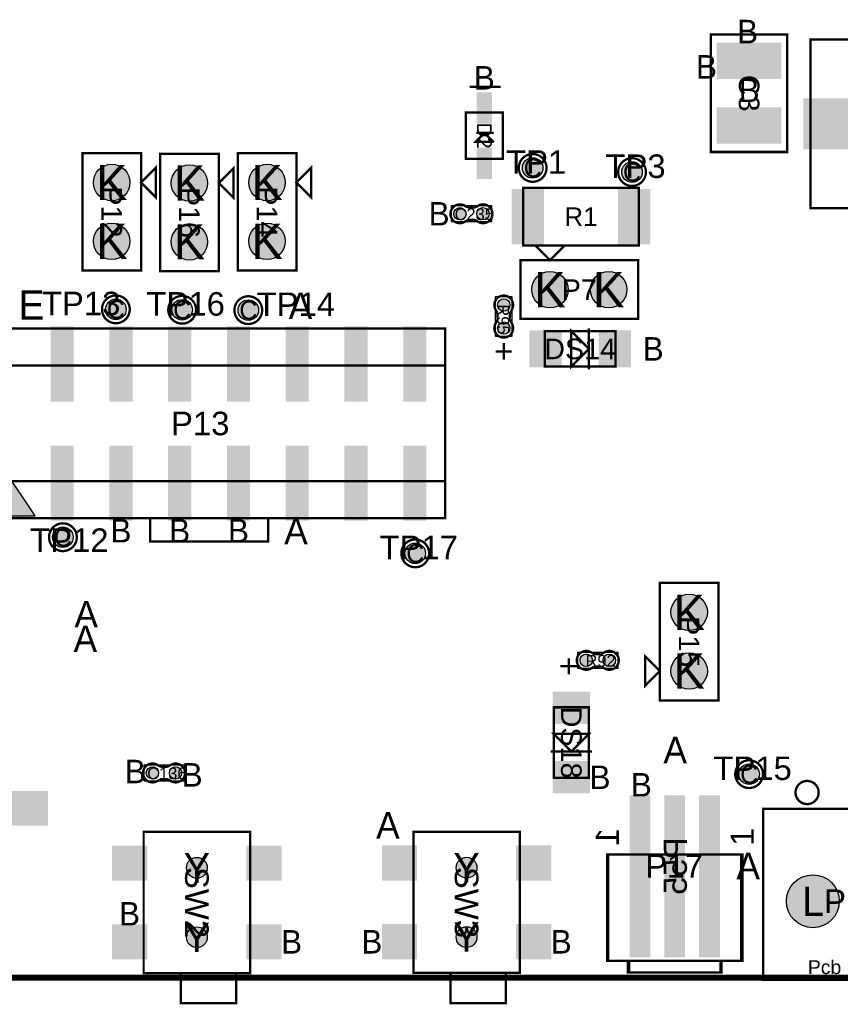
# Model space of a CAD drawing. Extents: x -14 to 190, y -123 to 238.
# Tile 17 of 28: x 110 to 145, y -1 to 41. Entities that reach past the tile are written whole.
import ezdxf
from ezdxf.enums import TextEntityAlignment as Align

# ---------------------------------------------------------------- set-up
doc = ezdxf.new("R2010")
doc.units = 0
doc.header["$MEASUREMENT"] = 0
for name, color, linetype in [('ASSEMBLY_OUTLINES_BTM', 191, 'CONTINUOUS'), ('ASSEMBLY_OUTLINES_TOP', 102, 'CONTINUOUS'), ('ASSEMBLY_REF_DES_BTM', 191, 'CONTINUOUS'), ('ASSEMBLY_REF_DES_TOP', 102, 'CONTINUOUS'), ('BOARD_OUTLINE', 10, 'CONTINUOUS'), ('DRILL_DRAWING', 21, 'CONTINUOUS'), ('MOUNTING_HOLES_LAYER_TOP', 42, 'CONTINUOUS'), ('PART_PADS_LAYER_TOP', 150, 'CONTINUOUS'), ('PART_PADS_SMD_BTM', 181, 'CONTINUOUS'), ('PART_PADS_SMD_TOP', 150, 'CONTINUOUS')]:
    doc.layers.add(name, color=color, linetype=linetype)
doc.styles.add('ARIAL', font='ARIAL.TTF')
doc.styles.add('VERIBEST_GERBER_0', font='VBest0.ttf')

msp = doc.modelspace()

# ---------------------------------------------------------------- hatches: boundary and pattern name
at = {"layer": 'ASSEMBLY_OUTLINES_TOP'}
msp.add_hatch(color=256, dxfattribs=at).paths.add_polyline_path([(109.142241, 22.009316), (107.780241, 19.966316), (110.504241, 19.966316)], flags=0)
at = {"layer": 'MOUNTING_HOLES_LAYER_TOP'}
h = msp.add_hatch(color=256, dxfattribs=at)
edge = h.paths.add_edge_path()
edge.add_arc((117.4949, 4.747425), 0.45, 0, 360)
h = msp.add_hatch(color=256, dxfattribs=at)
edge = h.paths.add_edge_path()
edge.add_arc((129.152739, 4.751149), 0.45, 0, 360)
h = msp.add_hatch(color=256, dxfattribs=at)
edge = h.paths.add_edge_path()
edge.add_arc((117.4949, 1.747425), 0.45, 0, 360)
h = msp.add_hatch(color=256, dxfattribs=at)
edge = h.paths.add_edge_path()
edge.add_arc((129.152739, 1.751149), 0.45, 0, 360)
at = {"layer": 'PART_PADS_LAYER_TOP'}
h = msp.add_hatch(color=256, dxfattribs=at)
edge = h.paths.add_edge_path()
edge.add_arc((132.009626, 35.0009), 0.4445, 0, 360)
h = msp.add_hatch(color=256, dxfattribs=at)
edge = h.paths.add_edge_path()
edge.add_arc((113.814484, 34.370499), 0.7874, 0, 360)
h = msp.add_hatch(color=256, dxfattribs=at)
edge = h.paths.add_edge_path()
edge.add_arc((117.173611, 34.344764), 0.7874, 0, 360)
h = msp.add_hatch(color=256, dxfattribs=at)
edge = h.paths.add_edge_path()
edge.add_arc((120.52849, 34.370315), 0.7874, 0, 360)
h = msp.add_hatch(color=256, dxfattribs=at)
edge = h.paths.add_edge_path()
edge.add_arc((136.305066, 34.82152), 0.4445, 0, 360)
h = msp.add_hatch(color=256, dxfattribs=at)
edge = h.paths.add_edge_path()
edge.add_arc((113.814484, 31.830499), 0.7874, 0, 360)
h = msp.add_hatch(color=256, dxfattribs=at)
edge = h.paths.add_edge_path()
edge.add_arc((117.173611, 31.804764), 0.7874, 0, 360)
h = msp.add_hatch(color=256, dxfattribs=at)
edge = h.paths.add_edge_path()
edge.add_arc((120.52849, 31.830315), 0.7874, 0, 360)
h = msp.add_hatch(color=256, dxfattribs=at)
edge = h.paths.add_edge_path()
edge.add_arc((132.755504, 29.741051), 0.7874, 0, 360)
h = msp.add_hatch(color=256, dxfattribs=at)
edge = h.paths.add_edge_path()
edge.add_arc((135.295504, 29.741051), 0.7874, 0, 360)
h = msp.add_hatch(color=256, dxfattribs=at)
edge = h.paths.add_edge_path()
edge.add_arc((113.992869, 28.887265), 0.4445, 0, 360)
h = msp.add_hatch(color=256, dxfattribs=at)
edge = h.paths.add_edge_path()
edge.add_arc((116.85826, 28.868995), 0.4445, 0, 360)
h = msp.add_hatch(color=256, dxfattribs=at)
edge = h.paths.add_edge_path()
edge.add_arc((119.71799, 28.85326), 0.4445, 0, 360)
h = msp.add_hatch(color=256, dxfattribs=at)
edge = h.paths.add_edge_path()
edge.add_arc((111.703478, 19.038105), 0.4445, 0, 360)
h = msp.add_hatch(color=256, dxfattribs=at)
edge = h.paths.add_edge_path()
edge.add_arc((126.934189, 18.340491), 0.4445, 0, 360)
h = msp.add_hatch(color=256, dxfattribs=at)
edge = h.paths.add_edge_path()
edge.add_arc((138.77471, 15.79142), 0.7874, 0, 360)
h = msp.add_hatch(color=256, dxfattribs=at)
edge = h.paths.add_edge_path()
edge.add_arc((138.77471, 13.25142), 0.7874, 0, 360)
h = msp.add_hatch(color=256, dxfattribs=at)
edge = h.paths.add_edge_path()
edge.add_arc((141.367014, 8.796292), 0.4445, 0, 360)
h = msp.add_hatch(color=256, dxfattribs=at)
edge = h.paths.add_edge_path()
edge.add_arc((144.123, 3.302), 1.143, 0, 360)
at = {"layer": 'PART_PADS_SMD_TOP'}
h = msp.add_hatch(color=256, dxfattribs=at)
edge = h.paths.add_edge_path()
edge.add_arc((128.863, 33.02), 0.2667, 0, 360)
h = msp.add_hatch(color=256, dxfattribs=at)
edge = h.paths.add_edge_path()
edge.add_arc((129.863, 33.02), 0.2667, 0, 360)
h = msp.add_hatch(color=256, dxfattribs=at)
edge = h.paths.add_edge_path()
edge.add_arc((130.76, 29.075), 0.2667, 0, 360)
h = msp.add_hatch(color=256, dxfattribs=at)
edge = h.paths.add_edge_path()
edge.add_arc((130.76, 28.075), 0.2667, 0, 360)
h = msp.add_hatch(color=256, dxfattribs=at)
edge = h.paths.add_edge_path()
edge.add_arc((134.324, 13.716), 0.2667, 0, 360)
h = msp.add_hatch(color=256, dxfattribs=at)
edge = h.paths.add_edge_path()
edge.add_arc((135.324, 13.716), 0.2667, 0, 360)
h = msp.add_hatch(color=256, dxfattribs=at)
edge = h.paths.add_edge_path()
edge.add_arc((115.575478, 8.848601), 0.2667, 0, 360)
h = msp.add_hatch(color=256, dxfattribs=at)
edge = h.paths.add_edge_path()
edge.add_arc((116.575478, 8.848601), 0.2667, 0, 360)

# ---------------------------------------------------------------- linework, layer by layer
at = {"layer": 'ASSEMBLY_OUTLINES_BTM', "const_width": 0.1}
for points in [[(135.226, 0.726), (135.226, 5.326), (141.026, 5.326), (141.026, 0.726)], [(136.176, 0.226), (136.176, 0.726), (140.176, 0.726), (140.176, 0.226)]]:
    msp.add_lwpolyline(points, close=True, dxfattribs=at)
at = {"layer": 'ASSEMBLY_OUTLINES_TOP'}
for points, const_width in [([(139.714725, 35.688799), (139.714725, 40.768799), (143.016725, 40.768799), (143.016725, 35.688799)], 0.1016), ([(144.01627, 33.257923), (144.01627, 40.557923), (151.31627, 40.557923), (151.31627, 33.257923)], 0.1), ([(129.120547, 35.394753), (129.120547, 37.394753), (130.720547, 37.394753), (130.720547, 35.394753)], 0.1), ([(112.544484, 30.560499), (112.544484, 35.640499), (115.084484, 35.640499), (115.084484, 30.560499)], 0.1016), ([(115.903611, 30.534764), (115.903611, 35.614764), (118.443611, 35.614764), (118.443611, 30.534764)], 0.1016), ([(119.25849, 30.560315), (119.25849, 35.640315), (121.79849, 35.640315), (121.79849, 30.560315)], 0.1016), ([(115.084484, 34.370499), (115.719484, 35.005499), (115.719484, 33.735499)], 0.1016), ([(118.443611, 34.344764), (119.078611, 34.979764), (119.078611, 33.709764)], 0.1016), ([(121.79849, 34.370315), (122.43349, 35.005315), (122.43349, 33.735315)], 0.1016), ([(131.597379, 31.641708), (131.597379, 34.141708), (136.597379, 34.141708), (136.597379, 31.641708)], 0.1), ([(132.755504, 31.011051), (132.120504, 31.646051), (133.390504, 31.646051)], 0.1016), ([(131.485504, 28.471051), (131.485504, 31.011051), (136.565504, 31.011051), (136.565504, 28.471051)], 0.1016), ([(107.822241, 19.854316), (107.822241, 28.054316), (128.222241, 28.054316), (128.222241, 19.854316)], 0.1), ([(132.538, 26.416), (132.538, 27.94), (135.586, 27.94), (135.586, 26.416)], 0.1016), ([(134.443, 27.178), (133.681, 26.416), (133.681, 27.94)], 0.1016), ([(107.822241, 21.454316), (107.822241, 26.454316), (128.222241, 26.454316), (128.222241, 21.454316)], 0.1), ([(115.472241, 18.854316), (115.472241, 19.854316), (120.572241, 19.854316), (120.572241, 18.854316)], 0.1), ([(137.50471, 11.98142), (137.50471, 17.06142), (140.04471, 17.06142), (140.04471, 11.98142)], 0.1016), ([(137.50471, 13.25142), (136.86971, 12.61642), (136.86971, 13.88642)], 0.1016), ([(132.919, 8.636), (132.919, 11.684), (134.443, 11.684), (134.443, 8.636)], 0.1016), ([(133.681, 9.779), (132.919, 10.541), (134.443, 10.541)], 0.1016), ([(141.973084, -0.098044), (141.973084, 7.301992), (149.473195, 7.301992), (149.473195, -0.098044)], 0.1016), ([(115.1949, 0.197425), (115.1949, 6.297425), (119.7949, 6.297425), (119.7949, 0.197425)], 0.1), ([(126.852739, 0.201149), (126.852739, 6.301149), (131.452739, 6.301149), (131.452739, 0.201149)], 0.1), ([(135.276, 0.726), (135.276, 5.326), (141.076, 5.326), (141.076, 0.726)], 0.1), ([(136.126, 0.226), (136.126, 0.726), (140.126, 0.726), (140.126, 0.226)], 0.1), ([(116.7949, -1.102575), (116.7949, 0.197425), (119.1949, 0.197425), (119.1949, -1.102575)], 0.1), ([(128.452739, -1.098851), (128.452739, 0.201149), (130.852739, 0.201149), (130.852739, -1.098851)], 0.1)]:
    msp.add_lwpolyline(points, close=True, dxfattribs=dict(at, const_width=const_width))
at = {"layer": 'ASSEMBLY_OUTLINES_TOP', "const_width": 0.1016}
for points in [[(130.630477, 38.504679), (129.280467, 38.504679)], [(130.319073, 36.114845), (129.929183, 36.510323), (129.545389, 36.126529), (130.319073, 36.126529)], [(130.317041, 36.514895), (129.568758, 36.516201)], [(134.443, 26.289), (134.443, 28.067)], [(132.792, 9.779), (134.57, 9.779)]]:
    msp.add_lwpolyline(points, dxfattribs=at)
at = {"layer": 'ASSEMBLY_OUTLINES_TOP'}
for points, const_width in [([(131.409626, 35.0009, -1), (132.609626, 35.0009, -1)], 0.1), ([(135.705066, 34.82152, -1), (136.905066, 34.82152, -1)], 0.1), ([(113.392869, 28.887265, -1), (114.592869, 28.887265, -1)], 0.1), ([(116.25826, 28.868995, -1), (117.45826, 28.868995, -1)], 0.1), ([(119.11799, 28.85326, -1), (120.31799, 28.85326, -1)], 0.1), ([(111.103478, 19.038105, -1), (112.303478, 19.038105, -1)], 0.1), ([(126.334189, 18.340491, -1), (127.534189, 18.340491, -1)], 0.1), ([(140.767014, 8.796292, -1), (141.967014, 8.796292, -1)], 0.1), ([(143.373006, 8.002016, -1), (144.373002, 8.002016, -1)], 0.1016)]:
    msp.add_lwpolyline(points, format="xyb", close=True, dxfattribs=dict(at, const_width=const_width))
at = {"layer": 'ASSEMBLY_OUTLINES_TOP', "const_width": 0.1016}
for points in [[(129.261654, 32.749744), (129.482126, 32.749744), (129.482634, 32.749236, -0.088782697), (129.63859, 32.680656), (129.63732, 32.681672, 1.875349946), (129.638082, 33.35655), (129.637828, 33.356804, -0.088801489), (129.481872, 33.288224), (129.481364, 33.287716), (129.260892, 33.287716), (129.25632, 33.289494, -0.081091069), (129.109762, 33.342326, 2.020315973), (129.109508, 32.695896), (129.11027, 32.695134, -0.081091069), (129.256828, 32.747966)], [(130.489744, 28.676346), (130.489744, 28.455874), (130.489236, 28.455366, -0.088782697), (130.420656, 28.29941), (130.421672, 28.30068, 1.875349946), (131.09655, 28.299918), (131.096804, 28.300172, -0.088801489), (131.028224, 28.456128), (131.027716, 28.456636), (131.027716, 28.677108), (131.029494, 28.68168, -0.081091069), (131.082326, 28.828238, 2.020315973), (130.435896, 28.828492), (130.435134, 28.82773, -0.081091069), (130.487966, 28.681172)], [(134.722654, 13.445744), (134.943126, 13.445744), (134.943634, 13.445236, -0.088782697), (135.09959, 13.376656), (135.09832, 13.377672, 1.875349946), (135.099082, 14.05255), (135.098828, 14.052804, -0.088801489), (134.942872, 13.984224), (134.942364, 13.983716), (134.721892, 13.983716), (134.71732, 13.985494, -0.081091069), (134.570762, 14.038326, 2.020315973), (134.570508, 13.391896), (134.57127, 13.391134, -0.081091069), (134.717828, 13.443966)], [(115.974132, 8.578345), (116.194604, 8.578345), (116.195112, 8.577837, -0.088782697), (116.351068, 8.509257), (116.349798, 8.510273, 1.875349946), (116.35056, 9.185151), (116.350306, 9.185405, -0.088801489), (116.19435, 9.116825), (116.193842, 9.116317), (115.97337, 9.116317), (115.968798, 9.118095, -0.081091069), (115.82224, 9.170927, 2.020315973), (115.821986, 8.524497), (115.822748, 8.523735, -0.081091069), (115.969306, 8.576567)]]:
    msp.add_lwpolyline(points, format="xyb", dxfattribs=at)
at = {"layer": 'ASSEMBLY_OUTLINES_TOP'}
for points in [[(128.4994, 32.6644), (128.4994, 33.3756), (130.2266, 33.3756), (130.2266, 32.6644)], [(130.4044, 27.7114), (130.4044, 29.4386), (131.1156, 29.4386), (131.1156, 27.7114)], [(109.142241, 22.009316), (107.780241, 19.966316), (110.504241, 19.966316)], [(133.9604, 13.3604), (133.9604, 14.0716), (135.6876, 14.0716), (135.6876, 13.3604)], [(115.211878, 8.493001), (115.211878, 9.204201), (116.939078, 9.204201), (116.939078, 8.493001)]]:
    msp.add_lwpolyline(points, close=True, dxfattribs=at)
for points in [[(129.260892, 33.287716), (129.25632, 33.289494)], [(129.481872, 33.288224), (129.481364, 33.287716)], [(129.638082, 33.35655), (129.637828, 33.356804)], [(129.109508, 32.695896), (129.11027, 32.695134)], [(129.256828, 32.747966), (129.261654, 32.749744)], [(129.482126, 32.749744), (129.482634, 32.749236)], [(130.435896, 28.828492), (130.435134, 28.82773)], [(130.487966, 28.681172), (130.489744, 28.676346)], [(131.027716, 28.677108), (131.029494, 28.68168)], [(130.489744, 28.455874), (130.489236, 28.455366)], [(131.028224, 28.456128), (131.027716, 28.456636)], [(131.09655, 28.299918), (131.096804, 28.300172)], [(135.099082, 14.05255), (135.098828, 14.052804)], [(134.721892, 13.983716), (134.71732, 13.985494)], [(134.942872, 13.984224), (134.942364, 13.983716)], [(134.570508, 13.391896), (134.57127, 13.391134)], [(134.717828, 13.443966), (134.722654, 13.445744)], [(134.943126, 13.445744), (134.943634, 13.445236)], [(115.97337, 9.116317), (115.968798, 9.118095)], [(116.19435, 9.116825), (116.193842, 9.116317)], [(116.35056, 9.185151), (116.350306, 9.185405)], [(115.821986, 8.524497), (115.822748, 8.523735)], [(115.969306, 8.576567), (115.974132, 8.578345)], [(116.194604, 8.578345), (116.195112, 8.577837)]]:
    msp.add_lwpolyline(points, dxfattribs=at)
at = {"layer": 'BOARD_OUTLINE', "const_width": 0.25}
msp.add_lwpolyline([(0, 0), (0, 170), (189, 170), (189, 0)], close=True, dxfattribs=at)
at = {"layer": 'MOUNTING_HOLES_LAYER_TOP'}
for centre in [(117.4949, 4.747425), (129.152739, 4.751149), (117.4949, 1.747425), (129.152739, 1.751149)]:
    msp.add_circle(centre, 0.45, dxfattribs=at)
at = {"layer": 'PART_PADS_LAYER_TOP'}
for centre, radius in [((132.009626, 35.0009), 0.4445), ((113.814484, 34.370499), 0.7874), ((117.173611, 34.344764), 0.7874), ((120.52849, 34.370315), 0.7874), ((136.305066, 34.82152), 0.4445), ((113.814484, 31.830499), 0.7874), ((117.173611, 31.804764), 0.7874), ((120.52849, 31.830315), 0.7874), ((132.755504, 29.741051), 0.7874), ((135.295504, 29.741051), 0.7874), ((113.992869, 28.887265), 0.4445), ((116.85826, 28.868995), 0.4445), ((119.71799, 28.85326), 0.4445), ((111.703478, 19.038105), 0.4445), ((126.934189, 18.340491), 0.4445), ((138.77471, 15.79142), 0.7874), ((138.77471, 13.25142), 0.7874), ((141.367014, 8.796292), 0.4445), ((144.123, 3.302), 1.143)]:
    msp.add_circle(centre, radius, dxfattribs=at)
at = {"layer": 'PART_PADS_SMD_BTM'}
for points in [[(136.251, 0.876), (137.101, 0.876), (136.251, 7.876), (137.101, 7.876)], [(137.751, 0.876), (138.601, 0.876), (137.751, 7.876), (138.601, 7.876)], [(139.251, 0.876), (140.101, 0.876), (139.251, 7.876), (140.101, 7.876)]]:
    msp.add_solid(points, dxfattribs=at)
at = {"layer": 'PART_PADS_SMD_TOP'}
for centre in [(128.863, 33.02), (129.863, 33.02), (130.76, 29.075), (130.76, 28.075), (134.324, 13.716), (135.324, 13.716), (115.575478, 8.848601), (116.575478, 8.848601)]:
    msp.add_circle(centre, 0.2667, dxfattribs=at)
for points in [[(139.968725, 38.838399), (142.762725, 38.838399), (139.968725, 40.413199), (142.762725, 40.413199)], [(129.595547, 36.919753), (130.245547, 36.919753), (129.595547, 38.269753), (130.245547, 38.269753)], [(143.71627, 35.807923), (145.71627, 35.807923), (143.71627, 38.007923), (145.71627, 38.007923)], [(139.968725, 36.044399), (142.762725, 36.044399), (139.968725, 37.619199), (142.762725, 37.619199)], [(129.595547, 34.519753), (130.245547, 34.519753), (129.595547, 35.869753), (130.245547, 35.869753)], [(131.097379, 31.691708), (132.497379, 31.691708), (131.097379, 34.091708), (132.497379, 34.091708)], [(135.697379, 31.691708), (137.097379, 31.691708), (135.697379, 34.091708), (137.097379, 34.091708)], [(111.172241, 24.899316), (112.172241, 24.899316), (111.172241, 28.149316), (112.172241, 28.149316)], [(113.712241, 24.899316), (114.712241, 24.899316), (113.712241, 28.149316), (114.712241, 28.149316)], [(116.252241, 24.899316), (117.252241, 24.899316), (116.252241, 28.149316), (117.252241, 28.149316)], [(118.792241, 24.899316), (119.792241, 24.899316), (118.792241, 28.149316), (119.792241, 28.149316)], [(121.332241, 24.899316), (122.332241, 24.899316), (121.332241, 28.149316), (122.332241, 28.149316)], [(123.872241, 24.899316), (124.872241, 24.899316), (123.872241, 28.149316), (124.872241, 28.149316)], [(126.412241, 24.899316), (127.412241, 24.899316), (126.412241, 28.149316), (127.412241, 28.149316)], [(131.8649, 26.3779), (133.2619, 26.3779), (131.8649, 27.9781), (133.2619, 27.9781)], [(134.8621, 26.3779), (136.2591, 26.3779), (134.8621, 27.9781), (136.2591, 27.9781)], [(111.172241, 19.749316), (112.172241, 19.749316), (111.172241, 22.999316), (112.172241, 22.999316)], [(113.712241, 19.749316), (114.712241, 19.749316), (113.712241, 22.999316), (114.712241, 22.999316)], [(116.252241, 19.749316), (117.252241, 19.749316), (116.252241, 22.999316), (117.252241, 22.999316)], [(118.792241, 19.749316), (119.792241, 19.749316), (118.792241, 22.999316), (119.792241, 22.999316)], [(121.332241, 19.749316), (122.332241, 19.749316), (121.332241, 22.999316), (122.332241, 22.999316)], [(123.872241, 19.749316), (124.872241, 19.749316), (123.872241, 22.999316), (124.872241, 22.999316)], [(126.412241, 19.749316), (127.412241, 19.749316), (126.412241, 22.999316), (127.412241, 22.999316)], [(132.8809, 10.9601), (134.4811, 10.9601), (132.8809, 12.3571), (134.4811, 12.3571)], [(132.8809, 7.9629), (134.4811, 7.9629), (132.8809, 9.3599), (134.4811, 9.3599)], [(108.956, 6.564), (111.056, 6.564), (108.956, 8.064), (111.056, 8.064)], [(136.201, 0.876), (137.051, 0.876), (136.201, 7.876), (137.051, 7.876)], [(137.701, 0.876), (138.551, 0.876), (137.701, 7.876), (138.551, 7.876)], [(139.201, 0.876), (140.051, 0.876), (139.201, 7.876), (140.051, 7.876)], [(113.8329, 4.185425), (115.3569, 4.185425), (113.8329, 5.709425), (115.3569, 5.709425)], [(119.6329, 4.185425), (121.1569, 4.185425), (119.6329, 5.709425), (121.1569, 5.709425)], [(125.490739, 4.189149), (127.014739, 4.189149), (125.490739, 5.713149), (127.014739, 5.713149)], [(131.290739, 4.189149), (132.814739, 4.189149), (131.290739, 5.713149), (132.814739, 5.713149)], [(113.8329, 0.785425), (115.3569, 0.785425), (113.8329, 2.309425), (115.3569, 2.309425)], [(119.6329, 0.785425), (121.1569, 0.785425), (119.6329, 2.309425), (121.1569, 2.309425)], [(125.490739, 0.789149), (127.014739, 0.789149), (125.490739, 2.313149), (127.014739, 2.313149)], [(131.290739, 0.789149), (132.814739, 0.789149), (131.290739, 2.313149), (132.814739, 2.313149)]]:
    msp.add_solid(points, dxfattribs=at)

# ---------------------------------------------------------------- texts
at = {"layer": 'ASSEMBLY_OUTLINES_BTM', "style": 'ARIAL', "text_generation_flag": 2}
msp.add_text('1', height=1, rotation=90, dxfattribs=at).set_placement((135.236, 6.086), align=Align.MIDDLE_CENTER)
at = {"layer": 'ASSEMBLY_OUTLINES_TOP', "style": 'ARIAL'}
for s, height, rotation, p in [('+', 1.016, 180, (130.76, 27.051)), ('+', 1.016, 90, (133.554, 13.462)), ('1', 1, 90, (141.066, 6.086))]:
    msp.add_text(s, height=height, rotation=rotation, dxfattribs=at).set_placement(p, align=Align.MIDDLE_CENTER)
msp.add_text('Pcb Edge', height=0.6, dxfattribs=at).set_placement((145.723, 0.452), align=Align.MIDDLE_CENTER)
at = {"layer": 'ASSEMBLY_REF_DES_BTM', "style": 'ARIAL', "text_generation_flag": 2}
msp.add_text('P55', height=1, rotation=90, dxfattribs=at).set_placement((138.176, 4.826), align=Align.MIDDLE_CENTER)
at = {"layer": 'ASSEMBLY_REF_DES_TOP', "style": 'ARIAL'}
for s, height, p in [('C3', 0.889, (141.365725, 38.228799)), ('D2', 0.635, (129.920547, 36.394753)), ('P12', 0.889, (113.814484, 33.100499)), ('P16', 0.889, (117.173611, 33.074764)), ('P14', 0.889, (120.52849, 33.100315)), ('R95', 0.508, (130.739172, 28.452496)), ('P15', 0.889, (138.77471, 14.52142)), ('DS18', 0.889, (133.681, 10.16)), ('SW2', 1.016, (117.4949, 3.247425)), ('SW3', 1.016, (129.152739, 3.251149))]:
    msp.add_text(s, height=height, rotation=270, dxfattribs=at).set_placement(p, align=Align.MIDDLE_CENTER)
for s, height, p in [('TP1', 1.016, (132.160248, 35.2549)), ('TP3', 1.016, (136.455688, 35.07552)), ('C235', 0.508, (129.485504, 32.999172)), ('R1', 0.8, (134.097379, 32.891708)), ('P7', 0.889, (134.025504, 29.741051)), ('TP13', 1.016, (112.492491, 29.141265)), ('TP16', 1.016, (117.008882, 29.122995)), ('TP14', 1.016, (121.773612, 29.10726)), ('DS14', 0.889, (134.062, 27.178)), ('P13', 1.016, (117.641241, 23.954316)), ('TP12', 1.016, (111.9811, 18.911105)), ('TP17', 1.016, (127.084811, 18.594491)), ('R92', 0.508, (134.946504, 13.695172)), ('TP15', 1.016, (141.517636, 9.050292)), ('C136', 0.508, (116.197982, 8.827773)), ('P17', 0.999998, (138.125952, 4.826)), ('P18', 1.02, (145.873, 3.302))]:
    msp.add_text(s, height=height, dxfattribs=at).set_placement(p, align=Align.MIDDLE_CENTER)
at = {"layer": 'DRILL_DRAWING', "style": 'VERIBEST_GERBER_0'}
for s, height, p in [('B', 1.016, (141.301, 40.894)), ('B', 1.016, (139.523, 39.37)), ('B', 1.016, (129.920547, 38.896207)), ('B', 1.016, (141.365726, 38.353796)), ('C', 0.8, (132.009626, 35.0009)), ('K', 1.524, (113.814484, 34.370499)), ('K', 1.524, (117.173611, 34.344764)), ('K', 1.524, (120.52849, 34.370315)), ('C', 0.8, (136.305066, 34.82152)), ('B', 1.016, (127.966218, 33.02)), ('K', 1.524, (113.814484, 31.830499)), ('K', 1.524, (117.173611, 31.804764)), ('K', 1.524, (120.52849, 31.830315)), ('K', 1.524, (132.755504, 29.741051)), ('K', 1.524, (135.295504, 29.741051)), ('E', 1.27, (110.34201, 29.076005)), ('A', 1.143, (121.974412, 29.039244)), ('C', 0.8, (113.992869, 28.887265)), ('C', 0.8, (116.85826, 28.868995)), ('C', 0.8, (119.71799, 28.85326)), ('B', 1.016, (137.220756, 27.178)), ('B', 1.016, (114.212241, 19.317515)), ('B', 1.016, (116.752241, 19.317515)), ('B', 1.016, (119.292241, 19.317515)), ('A', 1.143, (121.778108, 19.306095)), ('C', 0.8, (111.703478, 19.038105)), ('C', 0.8, (126.934189, 18.340491)), ('A', 1.143, (112.710497, 15.709185)), ('K', 1.524, (138.77471, 15.79142)), ('A', 1.143, (112.672948, 14.647818)), ('K', 1.524, (138.77471, 13.25142)), ('A', 1.143, (138.17068, 9.838488)), ('B', 1.016, (114.833852, 8.912172)), ('B', 1.016, (117.289592, 8.765997)), ('B', 1.016, (134.923379, 8.658927)), ('C', 0.8, (141.367014, 8.796292)), ('B', 1.016, (136.709179, 8.338483)), ('A', 1.143, (125.752432, 6.583613)), ('Y', 1.27, (117.4949, 4.747425)), ('Y', 1.27, (129.152739, 4.751149)), ('A', 1.143, (141.32524, 4.826)), ('L', 1.27, (144.123, 3.302)), ('B', 1.016, (114.582807, 2.76356)), ('Y', 1.27, (117.4949, 1.747425)), ('Y', 1.27, (129.152739, 1.751149)), ('B', 1.016, (121.588701, 1.547425)), ('B', 1.016, (125.058939, 1.551149)), ('B', 1.016, (133.246539, 1.551149))]:
    msp.add_text(s, height=height, dxfattribs=at).set_placement(p, align=Align.MIDDLE_CENTER)

doc.saveas('drawing.dxf')
